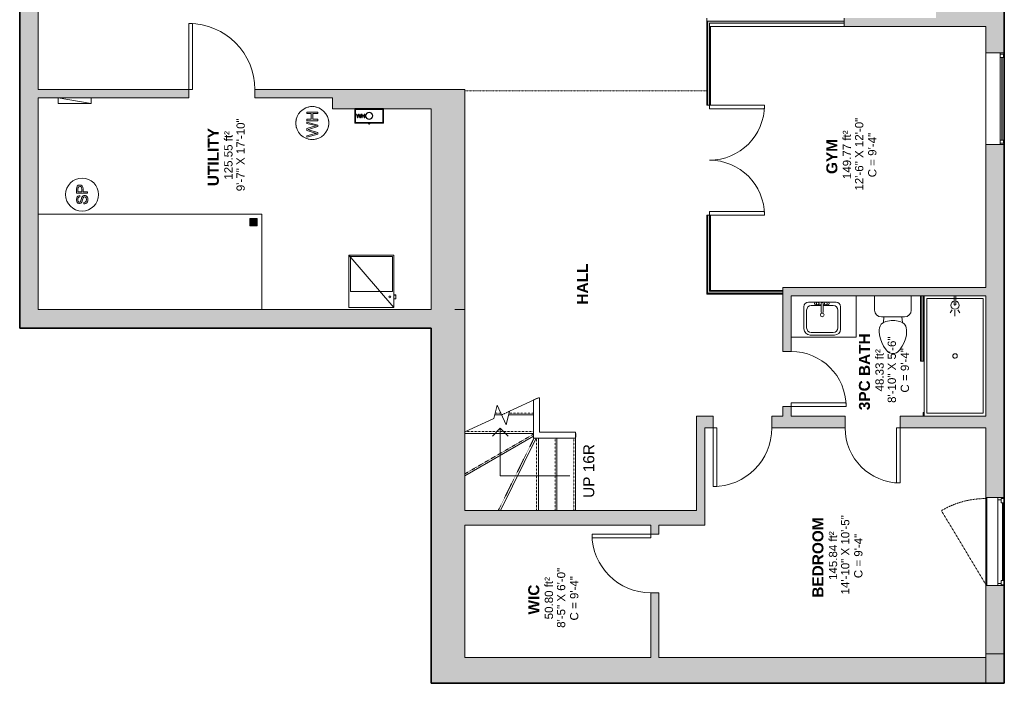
# Model space of a CAD drawing. Header units: inches. Extents: x 315 to 853, y -31 to 728.
# Tile 1 of 2: x 317 to 853, y -31 to 331. Entities that reach past the tile are written whole.
import ezdxf

# ---------------------------------------------------------------- set-up
doc = ezdxf.new("R2010")
doc.units = ezdxf.units.IN
doc.header["$MEASUREMENT"] = 0
for name, pattern in [('Dash', [0.23622, 0.11811, -0.11811]), ('Hidden', [0.28125, 0.1875, -0.09375]), ('Overhead', [0.15625, 0.09375, -0.0625])]:
    doc.linetypes.add(name, pattern=pattern)
for name, color, linetype, lineweight in [('A-AREA', 32, 'Dash', 9), ('A-AREA-IDEN', 2, 'Continuous', 9), ('A-COLS', 52, 'Continuous', 9), ('A-DETL', 90, 'Continuous', 9), ('A-DETL-GENF', 92, 'Continuous', 9), ('A-DOOR', 31, 'Continuous', 9), ('A-FLOR-HRAL', 11, 'Continuous', 9), ('A-GENM', 13, 'Continuous', 9), ('A-GLAZ', 151, 'Continuous', 9), ('A-GLAZ-HDLN', 1, 'Dash', 18), ('A-OBJECTS', 90, 'Continuous', 9), ('A-RESTRICTED HEIGHT', 5, 'Hidden', 9), ('A-WALL', 90, 'Continuous', 9), ('A-WALL-PATT', 111, 'Continuous', 9), ('E-ELEC-EQPM', 71, 'Continuous', 9), ('G-ANNO-TEXT', 231, 'Continuous', 9), ('M-EQPM', 90, 'Continuous', 9), ('P-SANR-FIXT', 6, 'Continuous', 9), ('S-STRS', 90, 'Continuous', 9), ('S-STRS-MBND', 31, 'Continuous', 9)]:
    doc.layers.add(name, color=color, linetype=linetype, lineweight=lineweight)
doc.styles.add('Arial_1', font='arial.ttf', dxfattribs={"height": 4.5})
doc.styles.add('Arial_2', font='arial.ttf', dxfattribs={"height": 6})
doc.styles.add('Arial_B', font='arialbd.ttf', dxfattribs={"height": 6})

# ---------------------------------------------------------------- blocks, each defined once
blk = doc.blocks.new('Planitar-Casement-Single_Left - Default 1-5591389-Basement')
at = {"layer": 'A-GLAZ'}
for p, q in [((-24, 5), (24, 5)), ((-22.75, 1.5), (22.75, 1.5)), ((21.25, 5), (-21.25, 5)), ((24, -5), (-24, -5)), ((21.25, -4.5), (-21.25, -4.5))]:
    blk.add_line(p, q, dxfattribs=at)
at = {"layer": 'A-GLAZ', "lineweight": 18}
for p, q in [((-24, 5), (-24, -5)), ((-21.25, 5), (-24, 5)), ((-22.75, 1.5), (-24, 1.5)), ((-23.5, 5), (-23.5, 3.25)), ((-23.5, 3.25), (-22.75, 3.25)), ((-21.25, 3.25), (-22.75, 3.25)), ((-22.75, 3.25), (-22.75, 1.5)), ((-21.25, 5), (-21.25, 3.25)), ((21.25, 5), (24, 5)), ((21.25, 5), (21.25, 3.25)), ((21.25, 3.25), (22.75, 3.25)), ((22.75, 3.25), (22.75, 1.5)), ((23.5, 3.25), (22.75, 3.25)), ((24, 1.5), (22.75, 1.5)), ((23.5, 5), (23.5, 3.25)), ((24, 5), (24, -5)), ((-21.25, -4.5), (-24, -4.5)), ((21.25, -4.5), (24, -4.5))]:
    blk.add_line(p, q, dxfattribs=at)
at = {"layer": 'A-GLAZ', "lineweight": 25}
blk.add_line((21.25, 4.125), (-21.25, 4.125), dxfattribs=at)
at = {"layer": 'A-GLAZ-HDLN', "color": 7}
blk.add_line((-16.888, -29.288), (23.5, -5), dxfattribs=at)
blk.add_arc((23.5, -5.25), 47, 180, 210.75984, dxfattribs=at)
blk = doc.blocks.new('Bath-Showerhead - Shower_head_and_Control_-_UNHOSTED_17702-5576894-Basement')
at = {"layer": 'P-SANR-FIXT'}
for p, q in [((-0.37, -4.61), (-0.37, 0)), ((-0.37, 0), (0.38, 0)), ((0.38, 0), (0.38, -4.61)), ((-1.58, -7.59), (-2.66, -9.27)), ((0, -7.75), (0, -11)), ((1.58, -7.59), (2.66, -9.27))]:
    blk.add_line(p, q, dxfattribs=at)
for centre, radius, start, end in [((0, -5), 2.25, 100.1075, 270), ((0, -4.61), 0.375, 180, 360), ((0, -5), 2.25, 270, 79.8925)]:
    blk.add_arc(centre, radius, start, end, dxfattribs=at)
blk = doc.blocks.new('Toilet - Default 1-316794-Basement')
at = {"layer": 'P-SANR-FIXT'}
for p, q in [((-9.98, 11.75), (-9.98, 19.48)), ((9.98, 19.48), (9.98, 11.75)), ((6.25, 8.02), (-6.25, 8.02)), ((-4.86, 8.02), (-5.21, 5)), ((-3.84, 5.5), (-5.21, 5)), ((-1, 6), (-3.84, 5.5)), ((1, 6), (-1, 6)), ((3.84, 5.5), (1, 6)), ((5.21, 5), (3.84, 5.5)), ((4.86, 8.02), (5.21, 5)), ((-7.41, 1), (-7.5, 0)), ((-7.5, 0), (-7.33, -1.99)), ((-7.24, 2), (-7.41, 1)), ((-6.97, 3), (-7.24, 2)), ((-6.4, 4), (-6.97, 3)), ((-5.21, 5), (-6.4, 4)), ((6.4, 4), (5.21, 5)), ((6.97, 3), (6.4, 4)), ((7.24, 2), (6.97, 3)), ((7.41, 1), (7.24, 2)), ((7.33, -1.99), (7.5, 0)), ((7.5, 0), (7.41, 1)), ((-7.33, -1.99), (-6.79, -4)), ((-6.79, -4), (-6.06, -6)), ((6.06, -6), (6.79, -4)), ((6.79, -4), (7.33, -1.99)), ((-6.06, -6), (-5.13, -8)), ((-5.13, -8), (-3.74, -10)), ((-3.74, -10), (-2.74, -11)), ((2.74, -11), (3.74, -10)), ((3.74, -10), (5.13, -8)), ((5.13, -8), (6.06, -6)), ((-2.74, -11), (-1.87, -11.5)), ((-1.87, -11.5), (-0.5, -12)), ((-0.5, -12), (0.5, -12)), ((0.5, -12), (1.87, -11.5)), ((1.87, -11.5), (2.74, -11))]:
    blk.add_line(p, q, dxfattribs=at)
for centre, start, end in [((-6.25, 11.75), 180, 270), ((6.25, 11.75), 270, 360)]:
    blk.add_arc(centre, 3.73, start, end, dxfattribs=at)
blk = doc.blocks.new('Railing - 50 x 12mm-6024509-Basement')
at = {"layer": 'A-FLOR-HRAL'}
for p, q in [((-0.98, 0.08), (-0.98, 0.24)), ((-0.98, 0.24), (0.98, 0.24)), ((0.98, 0.24), (0.98, 0.08))]:
    blk.add_line(p, q, dxfattribs=at)
blk = doc.blocks.new('Railing - Railing-5574571-Basement')
at = {"layer": 'A-FLOR-HRAL'}
for p, q in [((598.8, 124.13), (598.02, 123.76)), ((598.8, 124.13), (598.02, 123.76)), ((598.02, 123.66), (598.02, 123.76)), ((598.8, 123.95), (598.8, 124.13))]:
    blk.add_line(p, q, dxfattribs=at)
at = {"rotation": 270}
blk.add_blockref('Railing - 50 x 12mm-6024509-Basement', (619.6, 103.95), dxfattribs=at)
blk = doc.blocks.new('Top Rail Type - Top Rail_Internal_-5574577-Basement')
at = {"layer": 'A-FLOR-HRAL'}
for p, q in [((599.41, 124.41), (596.83, 123.21)), ((600.03, 124.41), (599.41, 124.41)), ((600.03, 105.57), (600.03, 124.41)), ((596.83, 102.38), (596.83, 123.21)), ((619.68, 102.38), (596.83, 102.38)), ((619.68, 105.57), (600.03, 105.57)), ((619.68, 102.38), (619.68, 105.57))]:
    blk.add_line(p, q, dxfattribs=at)
blk = doc.blocks.new('Hot Water Heater - Default 1-3363972-Basement')
at = {"layer": 'M-EQPM'}
for p, q in [((-6.88, 2.97), (-7.66, 2.97)), ((-7.66, 2.97), (-6.01, -3.05)), ((-5.93, -0.99), (-6.88, 2.97)), ((-4.12, 2.97), (-5.32, -1.13)), ((-5.11, -3.05), (-3.79, 1.46)), ((-3, 2.97), (-4.12, 2.97)), ((-3.79, 1.46), (-3.56, 2.25)), ((-3.56, 2.25), (-3.36, 1.6)), ((-3.36, 1.6), (-1.92, -3.05)), ((-2.14, 0), (-3, 2.97)), ((-0.24, 2.97), (-1.2, -1.02)), ((-1.11, -3.05), (0.53, 2.97)), ((0.53, 2.97), (-0.24, 2.97)), ((2.04, 2.97), (1.29, 2.97)), ((1.29, 2.97), (1.29, -3.05)), ((2.04, 0.53), (2.04, 2.97)), ((5.24, 0.53), (2.04, 0.53)), ((6, 2.97), (5.24, 2.97)), ((5.24, 2.97), (5.24, 0.53)), ((6, -3.05), (6, 2.97)), ((-6.01, -3.05), (-5.11, -3.05)), ((-5.63, -2.21), (-5.93, -0.99)), ((-5.32, -1.13), (-5.63, -2.21)), ((-1.49, -2.21), (-2.14, 0)), ((-1.92, -3.05), (-1.11, -3.05)), ((-1.2, -1.02), (-1.49, -2.21)), ((1.29, -3.05), (2.04, -3.05)), ((2.04, -3.05), (2.04, -0.23)), ((2.04, -0.23), (5.24, -0.23)), ((5.24, -0.23), (5.24, -3.05)), ((5.24, -3.05), (6, -3.05))]:
    blk.add_line(p, q, dxfattribs=at)
for start, end in [(360, 180), (360, 180), (103.7586, 105), (91.9375, 100.5045), (79.4955, 88.0625), (75, 76.2414), (180, 360), (180, 360), (169.4955, 178.0625), (165, 166.2414), (13.7586, 15), (1.9375, 10.5045), (181.9375, 190.5045), (193.7586, 195), (345, 346.2414), (349.4955, 358.0625), (255, 256.2414), (259.4955, 268.0625), (271.9375, 280.5045), (283.7586, 285)]:
    blk.add_arc((0, 0), 9, start, end, dxfattribs=at)
blk = doc.blocks.new('Furnace - Default 1-3347137-Basement')
at = {"layer": 'M-EQPM'}
for p, q in [((-24.5, 0), (-24.5, -28.5)), ((0, 0), (-24.5, 0)), ((-24.5, 0), (0, -28.5)), ((-0.81, -0.81), (-23.69, -0.81)), ((-23.69, -0.81), (-23.69, -19.81)), ((-0.81, -19.81), (-0.81, -0.81)), ((0, -28.5), (0, 0)), ((-23.69, -19.81), (-0.81, -19.81)), ((1, -21.69), (0, -21.69)), ((1, -21.83), (0, -21.83)), ((0, -23.83), (1, -23.83)), ((1, -21.69), (1, -21.82)), ((1, -21.83), (1, -23.83)), ((-24.5, -28.5), (0, -28.5))]:
    blk.add_line(p, q, dxfattribs=at)
blk.add_circle((-2.18, -22.83), 0.5, dxfattribs=at)
blk = doc.blocks.new('Countertop- Rectangle shape base - Default 2-5591467-Basement')
at = {"layer": 'A-GENM'}
for p, q in [((47.75, 3.25), (47.75, 25.75)), ((12.25, 3.25), (47.75, 3.25))]:
    blk.add_line(p, q, dxfattribs=at)
blk = doc.blocks.new('Bath-Basin Floor - Default 1-5591468-Basement')
at = {"layer": 'P-SANR-FIXT'}
for p, q in [((8.12, 7.09), (-6.88, 7.09)), ((8.12, 7.09), (-6.88, 7.09)), ((3.62, 7.09), (-2.88, 7.09)), ((-2.88, 5.59), (0.12, 5.59)), ((0.12, 6.33), (0.12, 1.59)), ((1.12, 6.33), (1.12, 1.59)), ((1.12, 5.59), (3.62, 5.59)), ((-9.38, 4.59), (-9.38, -7.41)), ((-9.38, 4.59), (-9.38, -7.41)), ((-7.88, 2.72), (-7.88, -6.91)), ((0.12, 5.22), (-5.38, 5.22)), ((6.62, 5.22), (1.12, 5.22)), ((9.12, -6.91), (9.12, 2.72)), ((10.62, -7.59), (10.62, 4.59)), ((10.62, -7.59), (10.62, 4.59)), ((-5.38, -9.41), (6.62, -9.41)), ((-5.88, -10.91), (7.3, -10.91)), ((-5.88, -10.91), (7.3, -10.91))]:
    blk.add_line(p, q, dxfattribs=at)
for centre, radius, start, end in [((-6.88, 4.59), 2.5, 90, 180), ((-6.88, 4.59), 2.5, 90, 180), ((-2.88, 6.34), 0.75, 90, 270), ((-1.88, 6.34), 0.75, 360, 180), ((-1.88, 6.34), 0.75, 180, 0), ((0.62, 6.33), 0.5, 360, 180), ((2.62, 6.34), 0.75, 360, 180), ((2.62, 6.34), 0.75, 180, 360), ((3.62, 6.34), 0.75, 270, 90), ((8.12, 4.59), 2.5, 360, 90), ((8.12, 4.59), 2.5, 360, 90), ((-5.38, 2.72), 2.5, 90, 180), ((0.62, 0.13), 1, 360, 180), ((0.62, 0.13), 1, 180, 0), ((0.62, 1.59), 0.5, 180, 0), ((6.62, 2.72), 2.5, 0, 90), ((-5.88, -7.41), 3.5, 180, 270), ((-5.88, -7.41), 3.5, 180, 270), ((-5.38, -6.91), 2.5, 180, 270), ((6.62, -6.91), 2.5, 270, 0), ((7.3, -7.59), 3.32, 270, 0), ((7.3, -7.59), 3.32, 270, 0)]:
    blk.add_arc(centre, radius, start, end, dxfattribs=at)
blk = doc.blocks.new('Electrical Panel - Power Panel-4179474-Basement')
at = {"layer": 'E-ELEC-EQPM'}
for p, q in [((-15.96, 5.25), (2.04, 2.25)), ((-15.96, 5.25), (2.04, 5.25)), ((-15.96, 2.25), (-15.96, 5.25)), ((-15.96, 2.25), (2.04, 2.25)), ((2.04, 2.25), (2.04, 5.25))]:
    blk.add_line(p, q, dxfattribs=at)
blk = doc.blocks.new('Planitar - Single Door_Swapper - 8_-0_ x 2_-8_-5990044-Basement')
at = {"layer": 'A-GENM'}
for p, q in [((16, 34.25), (14, 34.25)), ((14, 34.25), (14, 2.25)), ((16, 2.25), (16, 34.25)), ((14, 2.25), (16, 2.25))]:
    blk.add_line(p, q, dxfattribs=at)
blk.add_arc((16, 2.25), 32, 90, 180, dxfattribs=at)
blk = doc.blocks.new('Planitar - Single Door_Swapper - 8_-0_ x 2_-8_-5990042-Basement')
at = {"layer": 'A-GENM'}
for p, q in [((16, 35.25), (14, 35.25)), ((14, 35.25), (14, 3.25)), ((16, 3.25), (16, 35.25)), ((14, 3.25), (16, 3.25))]:
    blk.add_line(p, q, dxfattribs=at)
blk.add_arc((16, 3.25), 32, 90, 180, dxfattribs=at)
blk = doc.blocks.new('Planitar - Single Door_Swapper - 8_-0_ x 2_-6_-5990043-Basement')
at = {"layer": 'A-GENM'}
for p, q in [((13, -33.25), (13, -3.25)), ((13, -3.25), (15, -3.25)), ((15, -3.25), (15, -33.25)), ((15, -33.25), (13, -33.25))]:
    blk.add_line(p, q, dxfattribs=at)
blk.add_arc((15, -3.25), 30, 180, 270, dxfattribs=at)
blk = doc.blocks.new('Planitar - Single Door_Swapper - 8_-0_ x 2_-6_-5990048-Basement')
at = {"layer": 'A-GENM'}
for p, q in [((15, 32.25), (13, 32.25)), ((13, 32.25), (13, 2.25)), ((15, 2.25), (15, 32.25)), ((13, 2.25), (15, 2.25))]:
    blk.add_line(p, q, dxfattribs=at)
blk.add_arc((15, 2.25), 30, 90, 180, dxfattribs=at)
blk = doc.blocks.new('Planitar -Double Door_Swapper - 8_-0_ x 5_-0_-5990508-Basement')
at = {"layer": 'A-GENM'}
for p, q in [((-54, 30.5), (-52, 30.5)), ((-54, 1), (-54, 30.5)), ((-52, 30.5), (-52, 0.5)), ((6, 30.5), (4, 30.5)), ((4, 30.5), (4, 0.5)), ((6, 1), (6, 30.5)), ((-52, 0.5), (-54, 0.5)), ((4, 0.5), (6, 0.5))]:
    blk.add_line(p, q, dxfattribs=at)
for centre, start, end in [((-54, 0.5), 360, 90), ((6, 0.5), 90, 180)]:
    blk.add_arc(centre, 30, start, end, dxfattribs=at)
blk = doc.blocks.new('Planitar - Single Door_Swapper - 7_-6_ x 3_-0_-5990098-Basement')
at = {"layer": 'A-GENM'}
for p, q in [((16, -38.25), (16, -2.25)), ((16, -2.25), (18, -2.25)), ((18, -2.25), (18, -38.25)), ((18, -38.25), (16, -38.25))]:
    blk.add_line(p, q, dxfattribs=at)
blk.add_arc((18, -2.25), 36, 180, 270, dxfattribs=at)
blk = doc.blocks.new('Tankless Water Heater - EH-Esquentador a Gáz-4776598-Basement')
at = {"layer": 'M-EQPM'}
for p, q in [((-7.87, 0), (-7.87, 7.87)), ((-7.87, 7.87), (7.87, 7.87)), ((7.87, 7.87), (-7.87, 7.87)), ((-7.87, 7.87), (-7.87, 0)), ((-7.48, 0.39), (-7.48, 7.48)), ((-7.48, 7.48), (7.48, 7.48)), ((7.48, 7.48), (-7.48, 7.48)), ((-7.48, 7.48), (-7.48, 0.39)), ((7.48, 7.48), (7.48, 0.39)), ((7.48, 0.39), (7.48, 7.48)), ((7.87, 7.87), (7.87, 0)), ((7.87, 0), (7.87, 7.87)), ((7.87, 0), (-7.87, 0)), ((-7.87, 0), (7.87, 0)), ((7.48, 0.39), (-7.48, 0.39)), ((-7.48, 0.39), (7.48, 0.39)), ((-6.71, 4.92), (-6.96, 4.92)), ((-6.96, 4.92), (-6.42, 2.91)), ((-6.39, 3.6), (-6.71, 4.92)), ((-6.42, 2.91), (-6.11, 2.91)), ((-6.29, 3.19), (-6.39, 3.6)), ((-6.19, 3.55), (-6.29, 3.19)), ((-5.79, 4.92), (-6.19, 3.55)), ((-6.11, 2.91), (-5.67, 4.42)), ((-5.41, 4.92), (-5.79, 4.92)), ((-5.67, 4.42), (-5.6, 4.68)), ((-5.6, 4.68), (-5.53, 4.46)), ((-5.53, 4.46), (-5.05, 2.91)), ((-5.12, 3.93), (-5.41, 4.92)), ((-4.91, 3.19), (-5.12, 3.93)), ((-5.05, 2.91), (-4.78, 2.91)), ((-4.81, 3.59), (-4.91, 3.19)), ((-4.49, 4.92), (-4.81, 3.59)), ((-4.78, 2.91), (-4.23, 4.92)), ((-4.23, 4.92), (-4.49, 4.92)), ((-3.73, 4.92), (-3.98, 4.92)), ((-3.98, 4.92), (-3.98, 2.91)), ((-3.98, 2.91), (-3.73, 2.91)), ((-3.73, 4.1), (-3.73, 4.92)), ((-2.66, 4.1), (-3.73, 4.1)), ((-3.73, 2.91), (-3.73, 3.85)), ((-3.73, 3.85), (-2.66, 3.85)), ((-2.41, 4.92), (-2.66, 4.92)), ((-2.66, 4.92), (-2.66, 4.1)), ((-2.66, 3.85), (-2.66, 2.91)), ((-2.66, 2.91), (-2.41, 2.91)), ((-2.41, 2.91), (-2.41, 4.92)), ((-0.57, 0), (-0.57, -0.28)), ((-0.29, 0), (-0.29, -0.28)), ((0.29, -0.28), (0.29, 0)), ((0.57, -0.28), (0.57, 0)), ((-0.29, -0.28), (-0.57, -0.28)), ((-0.29, -0.28), (-0.28, -0.28)), ((0.29, -0.28), (-0.29, -0.28)), ((-0.2, -0.28), (-0.2, -0.63)), ((-0.14, -0.63), (-0.2, -0.63)), ((-0.14, -0.28), (-0.14, -0.63)), ((0.15, -0.63), (-0.14, -0.63)), ((0.15, -0.28), (0.15, -0.63)), ((0.19, -0.28), (0.19, -0.63)), ((0.28, -0.28), (0.29, -0.28)), ((0.57, -0.28), (0.29, -0.28))]:
    blk.add_line(p, q, dxfattribs=at)
for radius, start, end in [(1.97, 360, 180), (1.97, 360, 180), (1.85, 0, 180), (1.97, 180, 360), (1.97, 180, 360), (1.85, 180, 0)]:
    blk.add_arc((0, 3.94), radius, start, end, dxfattribs=at)
blk = doc.blocks.new('Planitar - Single Door_Swapper - 8_-0_ x 2_-6_-5990085-Basement')
at = {"layer": 'A-GENM'}
for p, q in [((13, 1), (13, 0.5)), ((13, 0.5), (15, 0.5))]:
    blk.add_line(p, q, dxfattribs=at)
blk.add_arc((15, 0.5), 30, 179.0418, 180, dxfattribs=at)
blk = doc.blocks.new('Bath- Shower - Basin Rectangular - Default 1-6024256-Basement')
at = {"layer": 'P-SANR-FIXT'}
for p, q in [((-31.25, 15.37), (31.25, 15.37)), ((-31.25, -15.38), (-31.25, 15.37)), ((31.25, 15.37), (31.25, -15.38)), ((31.25, -15.38), (-31.25, -15.38)), ((-32.75, -16.88), (32.75, -16.88))]:
    blk.add_line(p, q, dxfattribs=at)
for start, end in [(360, 180), (180, 360)]:
    blk.add_arc((0, 0.01), 1.25, start, end, dxfattribs=at)
blk = doc.blocks.new('Planitar-Fixed - Default 1-5652502-Basement')
at = {"layer": 'A-GLAZ', "lineweight": 18}
for p, q in [((-25, 5.51), (-24.25, 5.51)), ((-24.25, 5.51), (-24.25, 3.28)), ((24.25, 5.51), (24.25, 3.28)), ((24.96, 5.51), (24.25, 5.51)), ((-24.25, 5.01), (-22.52, 5.01)), ((-24.25, 3.28), (-22.52, 3.28)), ((-22.52, 5.01), (-22.52, 3.28)), ((22.52, 5.01), (22.52, 3.28)), ((24.25, 5.01), (22.52, 5.01)), ((22.52, 3.28), (24.25, 3.28)), ((-25, -4.49), (-23.74, -4.49)), ((25, -4.49), (23.74, -4.49))]:
    blk.add_line(p, q, dxfattribs=at)
at = {"layer": 'A-GLAZ'}
for p, q in [((-25, 5.51), (25, 5.51)), ((-25, 5.51), (-25, 3.28)), ((25, 3.28), (25, 5.51)), ((25, 3.28), (-25, 3.28)), ((-25, 3.28), (-25, -4.49)), ((25, 3.28), (-25, 3.28)), ((-25, 3.28), (25, 3.28)), ((-25, 3.28), (-25, -4.49)), ((25, -4.49), (25, 3.28)), ((25, -4.49), (25, 3.28)), ((-25, -4.49), (25, -4.49)), ((25, -4.49), (-25, -4.49))]:
    blk.add_line(p, q, dxfattribs=at)
at = {"layer": 'A-GLAZ', "lineweight": 25}
blk.add_line((-22.52, 4.15), (22.52, 4.15), dxfattribs=at)
blk = doc.blocks.new('Sump Pump - Default 1-4777565-Basement')
at = {"layer": 'M-EQPM'}
for p, q in [((-4.87, 1.85), (-4.94, 1.41)), ((-4.94, 1.41), (-4.73, 0.66)), ((-4.68, 2.26), (-4.87, 1.85)), ((-4.73, 0.66), (-4.09, 0.1)), ((-4.36, 2.61), (-4.68, 2.26)), ((-3.91, 2.86), (-4.36, 2.61)), ((-4.18, 1.43), (-4.1, 1.77)), ((-4.12, 1.14), (-4.18, 1.43)), ((-3.94, 0.91), (-4.12, 1.14)), ((-4.1, 1.77), (-3.85, 2.06)), ((-4.09, 0.1), (-2.9, -0.27)), ((-2.71, 0.49), (-3.94, 0.91)), ((-2.8, 3.07), (-3.91, 2.86)), ((-3.85, 2.06), (-3.41, 2.25)), ((-3.41, 2.25), (-2.77, 2.31)), ((-1.6, 2.85), (-2.8, 3.07)), ((-2.77, 2.31), (-2.14, 2.25)), ((-1.38, 0.11), (-2.71, 0.49)), ((-2.14, 2.25), (-1.69, 2.05)), ((-1.69, 2.05), (-1.4, 1.73)), ((-1.15, 2.59), (-1.6, 2.85)), ((-1.4, 1.73), (-1.26, 1.28)), ((-0.95, -0.16), (-1.38, 0.11)), ((-1.26, 1.28), (-0.51, 1.28)), ((-0.81, 2.22), (-1.15, 2.59)), ((-0.6, 1.78), (-0.81, 2.22)), ((-0.51, 1.28), (-0.6, 1.78)), ((2.95, 2.97), (0.71, 2.97)), ((0.71, 2.97), (0.71, -3.05)), ((1.47, 0.15), (1.47, 2.22)), ((1.47, 2.22), (3.02, 2.22)), ((3.04, 0.15), (1.47, 0.15)), ((3.85, 2.92), (2.95, 2.97)), ((3.02, 2.22), (3.78, 2.17)), ((3.71, 0.22), (3.04, 0.15)), ((4.15, 0.43), (3.71, 0.22)), ((3.78, 2.17), (4.29, 1.83)), ((4.58, 2.63), (3.85, 2.92)), ((4.4, 0.76), (4.15, 0.43)), ((4.29, 1.83), (4.48, 1.2)), ((4.48, 1.2), (4.4, 0.76)), ((5.05, 2.05), (4.58, 2.63)), ((4.75, -0.07), (5.11, 0.52)), ((5.23, 1.23), (5.05, 2.05)), ((5.11, 0.52), (5.23, 1.23)), ((-5.13, -0.98), (-5.04, -1.59)), ((-4.37, -0.98), (-5.13, -0.98)), ((-5.04, -1.59), (-4.8, -2.13)), ((-4.8, -2.13), (-4.43, -2.58)), ((-4.43, -2.58), (-3.95, -2.89)), ((-4.13, -1.74), (-4.37, -0.98)), ((-3.54, -2.21), (-4.13, -1.74)), ((-3.95, -2.89), (-3.34, -3.08)), ((-2.63, -2.39), (-3.54, -2.21)), ((-3.34, -3.08), (-2.6, -3.15)), ((-2.9, -0.27), (-1.81, -0.56)), ((-1.85, -2.26), (-2.63, -2.39)), ((-2.6, -3.15), (-2, -3.09)), ((-2, -3.09), (-1.46, -2.91)), ((-1.34, -1.88), (-1.85, -2.26)), ((-1.81, -0.56), (-1.3, -0.9)), ((-1.46, -2.91), (-1.02, -2.63)), ((-1.17, -1.37), (-1.34, -1.88)), ((-1.3, -0.9), (-1.17, -1.37)), ((-1.02, -2.63), (-0.69, -2.26)), ((-0.65, -0.5), (-0.95, -0.16)), ((-0.69, -2.26), (-0.48, -1.82)), ((-0.48, -0.9), (-0.65, -0.5)), ((-0.42, -1.35), (-0.48, -0.9)), ((-0.48, -1.82), (-0.42, -1.35)), ((0.71, -3.05), (1.47, -3.05)), ((1.47, -3.05), (1.47, -0.6)), ((1.47, -0.6), (3, -0.6)), ((3, -0.6), (4.07, -0.47)), ((4.07, -0.47), (4.75, -0.07))]:
    blk.add_line(p, q, dxfattribs=at)
for start, end in [(360, 180), (360, 180), (180, 360), (180, 360)]:
    blk.add_arc((0, 0), 9, start, end, dxfattribs=at)

msp = doc.modelspace()

# ---------------------------------------------------------------- hatches: boundary and pattern name
at = {"layer": 'A-COLS'}
msp.add_hatch(color=8, dxfattribs=at).paths.add_polyline_path([(442.16, 218.2), (446.16, 218.2), (446.16, 222.2), (442.16, 222.2)], flags=0)
at = {"layer": 'A-DETL-GENF'}
msp.add_hatch(color=9, dxfattribs=at).paths.add_polyline_path([(853.41, -31.3), (853.41, -15.3), (843.41, -15.3), (843.41, -31.3)], flags=0)
at = {"layer": 'A-WALL-PATT'}
for color, points in [(254, [(316.66, 172.45), (326.66, 172.45), (326.66, 596.23), (316.66, 596.23), (316.66, 216.1)]), (9, [(843.41, 326.95), (843.41, 340.95), (816.16, 340.95), (816.16, 326.95)]), (9, [(766.16, 328.7), (766.16, 329.7), (692.66, 329.7), (692.66, 328.7), (716.1, 328.7)]), (9, [(816.16, 326.95), (816.16, 331.45), (766.16, 331.45), (766.16, 326.95)]), (9, [(487.16, 281.95), (499.28, 281.95), (499.28, 282.07), (515.03, 282.07), (515.03, 281.95), (540.9, 281.95), (540.9, 292.45), (487.16, 292.45), (487.16, 282.91)]), (254, [(553.86, 172.45), (553.86, 274.87), (559.4, 274.87), (559.4, 292.45), (540.9, 292.45), (540.9, 172.45)]), (254, [(559.4, 172.45), (559.4, 274.87), (553.86, 274.87), (553.86, 172.45)]), (9, [(837.3, 179.95), (843.41, 179.95), (843.41, 184.45), (737.16, 184.45), (737.16, 179.95), (809.16, 179.95)]), (9, [(716.1, 181.45), (732.66, 181.45), (732.66, 182.45), (691.66, 182.45), (691.66, 181.45)]), (9, [(809.16, 144.45), (809.16, 179.95), (808.16, 179.95), (808.16, 144.45)]), (9, [(504, 162.45), (540.9, 162.45), (540.9, 172.45), (316.66, 172.45), (316.66, 162.45), (473.7, 162.45)]), (254, [(540.9, -17.3), (559.4, -17.3), (559.4, 59.79), (553.86, 59.79), (553.86, 172.45), (540.9, 172.45), (540.9, 59.79)]), (254, [(553.86, 59.79), (559.4, 59.79), (559.4, 172.45), (553.86, 172.45), (553.86, 82.49)]), (9, [(685.66, 62.95), (690.16, 62.95), (690.16, 114.45), (685.66, 114.45), (685.66, 82.49)]), (254, [(660.66, 54.95), (690.16, 54.95), (690.16, 62.95), (643.41, 62.95), (643.41, 59.79), (559.4, 59.79), (559.4, 54.95), (643.41, 54.95)]), (254, [(643.41, 59.79), (643.41, 62.95), (559.4, 62.95), (559.4, 59.79)]), (9, [(843.41, -31.3), (843.41, -17.3), (540.9, -17.3), (540.9, -31.3), (716.1, -31.3)])]:
    msp.add_hatch(color=color, dxfattribs=at).paths.add_polyline_path(points, flags=0)
h = msp.add_hatch(color=9, dxfattribs=at)
h.paths.add_polyline_path([(843.41, -15.3), (853.41, -15.3), (853.41, 21.95), (843.41, 21.95)], flags=0)
h.paths.add_polyline_path([(853.41, 69.95), (853.41, 262.45), (843.41, 262.45), (843.41, 69.95)], flags=0)
h.paths.add_polyline_path([(843.41, 312.45), (853.41, 312.45), (853.41, 340.95), (843.41, 340.95), (843.41, 326.95)], flags=0)
h = msp.add_hatch(color=9, dxfattribs=at)
h.paths.add_polyline_path([(692.66, 182.45), (692.66, 223.95), (691.66, 223.95), (691.66, 182.45)], flags=0)
h.paths.add_polyline_path([(691.66, 283.95), (692.66, 283.95), (692.66, 329.7), (691.66, 329.7)], flags=0)
h = msp.add_hatch(color=9, dxfattribs=at)
h.paths.add_polyline_path([(352.5, 287.95), (408.91, 287.95), (408.91, 292.45), (326.66, 292.45), (326.66, 287.95)], flags=0)
h.paths.add_polyline_path([(473.7, 287.95), (487.16, 287.95), (487.16, 292.45), (444.91, 292.45), (444.91, 287.95)], flags=0)
h = msp.add_hatch(color=9, dxfattribs=at)
h.paths.add_polyline_path([(737.16, 114.45), (737.16, 119.7), (732.66, 119.7), (732.66, 114.45)], flags=0)
h.paths.add_polyline_path([(737.16, 149.7), (737.16, 184.45), (732.66, 184.45), (732.66, 149.7)], flags=0)
h = msp.add_hatch(color=9, dxfattribs=at)
h.paths.add_polyline_path([(837.3, 107.95), (843.41, 107.95), (843.41, 114.45), (796.66, 114.45), (796.66, 107.95)], flags=0)
h.paths.add_polyline_path([(694.66, 107.95), (694.66, 114.45), (690.16, 114.45), (690.16, 107.95)], flags=0)
h.paths.add_polyline_path([(766.66, 107.95), (766.66, 114.45), (726.66, 114.45), (726.66, 107.95)], flags=0)
h = msp.add_hatch(color=9, dxfattribs=at)
h.paths.add_polyline_path([(665.16, -17.3), (665.16, 18.06), (660.66, 18.06), (660.66, -17.3)], flags=0)
h.paths.add_polyline_path([(660.66, 50.06), (665.16, 50.06), (665.16, 54.95), (660.66, 54.95)], flags=0)

# ---------------------------------------------------------------- linework, layer by layer
at = {"layer": 'A-AREA'}
for p, q in [((559.4, 291.7), (691.16, 291.7)), ((448.66, 224.45), (448.66, 172.45)), ((583.69, 117.06), (579.42, 115.07))]:
    msp.add_line(p, q, dxfattribs=at)
at = {"layer": 'A-COLS'}
for p, q in [((446.16, 222.2), (442.16, 222.2)), ((442.16, 222.2), (442.16, 218.2)), ((446.16, 218.2), (446.16, 222.2)), ((442.16, 218.2), (446.16, 218.2))]:
    msp.add_line(p, q, dxfattribs=at)
at = {"layer": 'A-DETL', "lineweight": 35}
for p, q in [((316.66, 624.7), (316.66, 162.45)), ((853.41, -31.3), (853.41, 340.95)), ((316.66, 162.45), (540.9, 162.45)), ((540.9, 162.45), (540.9, -31.3)), ((540.9, -31.3), (853.41, -31.3))]:
    msp.add_line(p, q, dxfattribs=at)
at = {"layer": 'A-DETL'}
for p, q in [((578.63, 107.8), (574.39, 103.56)), ((578.63, 81.8), (578.63, 107.8)), ((578.63, 107.8), (582.87, 103.56)), ((616.63, 81.8), (578.63, 81.8)), ((853.41, -15.3), (843.41, -15.3)), ((843.41, -15.3), (843.41, -31.3)), ((853.41, -31.3), (853.41, -15.3)), ((843.41, -31.3), (853.41, -31.3))]:
    msp.add_line(p, q, dxfattribs=at)
at = {"layer": 'A-OBJECTS'}
for p, q in [((737.16, 179.95), (772.66, 179.95)), ((737.16, 157.45), (737.16, 179.95)), ((772.66, 179.95), (772.66, 157.45)), ((772.66, 157.45), (737.16, 157.45))]:
    msp.add_line(p, q, dxfattribs=at)
at = {"layer": 'A-RESTRICTED HEIGHT'}
for p, q in [((448.66, 224.45), (326.66, 224.45)), ((448.66, 172.45), (448.66, 224.45))]:
    msp.add_line(p, q, dxfattribs=at)
at = {"layer": 'A-WALL'}
for p, q in [((316.66, 162.45), (316.66, 607.51)), ((326.66, 292.45), (326.66, 480.45)), ((853.41, 312.45), (853.41, 340.95)), ((691.16, 283.95), (691.16, 331.45)), ((691.66, 329.7), (691.66, 283.95)), ((766.16, 329.7), (691.66, 329.7)), ((692.66, 283.95), (692.66, 328.7)), ((692.66, 328.7), (766.16, 328.7)), ((766.16, 331.45), (766.16, 326.95)), ((691.66, 326.95), (691.16, 326.95)), ((692.66, 326.95), (843.41, 326.95)), ((693.16, 326.95), (693.16, 283.95)), ((843.41, 326.95), (843.41, 312.45)), ((408.91, 292.45), (326.66, 292.45)), ((408.91, 287.95), (408.91, 292.45)), ((444.91, 292.45), (444.91, 287.95)), ((559.4, 292.45), (444.91, 292.45)), ((559.4, 292.45), (559.4, 62.95)), ((326.66, 287.95), (408.91, 287.95)), ((326.66, 172.45), (326.66, 287.95)), ((444.91, 287.95), (487.16, 287.95)), ((487.16, 287.95), (487.16, 281.95)), ((487.16, 281.95), (499.28, 281.95)), ((515.02, 281.95), (540.9, 281.95)), ((540.9, 172.45), (540.9, 281.95)), ((691.16, 283.95), (693.16, 283.95)), ((843.41, 262.45), (843.41, 184.45)), ((853.41, 69.95), (853.41, 262.45)), ((691.16, 180.95), (691.16, 223.95)), ((693.16, 223.95), (691.16, 223.95)), ((691.66, 223.95), (691.66, 181.45)), ((692.66, 182.45), (692.66, 223.95)), ((693.16, 223.95), (693.16, 182.95)), ((693.16, 182.95), (732.66, 182.95)), ((732.66, 184.45), (732.66, 149.7)), ((843.41, 184.45), (732.66, 184.45)), ((732.66, 180.95), (691.16, 180.95)), ((691.66, 181.45), (732.66, 181.45)), ((732.66, 182.45), (692.66, 182.45)), ((737.16, 149.7), (737.16, 179.95)), ((737.16, 179.95), (843.41, 179.95)), ((807.66, 144.45), (807.66, 179.95)), ((808.16, 179.95), (808.16, 144.45)), ((809.16, 144.45), (809.16, 179.95)), ((809.66, 179.95), (809.66, 144.45)), ((843.41, 179.95), (843.41, 114.45)), ((540.9, 172.45), (326.66, 172.45)), ((559.4, 172.45), (553.86, 172.45)), ((316.66, 162.45), (540.9, 162.45)), ((540.9, -31.3), (540.9, 162.45)), ((732.66, 149.7), (737.16, 149.7)), ((807.66, 144.45), (809.66, 144.45)), ((737.16, 119.7), (732.66, 119.7)), ((732.66, 119.7), (732.66, 114.45)), ((737.16, 114.45), (737.16, 119.7)), ((694.66, 114.45), (685.66, 114.45)), ((685.66, 114.45), (685.66, 62.95)), ((694.66, 107.95), (694.66, 114.45)), ((732.66, 114.45), (726.66, 114.45)), ((726.66, 114.45), (726.66, 107.95)), ((766.66, 114.45), (737.16, 114.45)), ((766.66, 107.95), (766.66, 114.45)), ((843.41, 114.45), (796.66, 114.45)), ((796.66, 114.45), (796.66, 107.95)), ((690.16, 54.95), (690.16, 107.95)), ((690.16, 107.95), (694.66, 107.95)), ((726.66, 107.95), (766.66, 107.95)), ((796.66, 107.95), (843.41, 107.95)), ((843.41, 107.95), (843.41, 69.95)), ((559.4, 62.95), (685.66, 62.95)), ((559.4, -17.3), (559.4, 54.95)), ((660.66, 54.95), (559.4, 54.95)), ((660.66, 54.95), (660.66, 50.06)), ((690.16, 54.95), (665.16, 54.95)), ((665.16, 50.06), (665.16, 54.95)), ((660.66, 50.06), (665.16, 50.06)), ((843.41, 21.95), (843.41, -15.3)), ((853.41, -15.3), (853.41, 21.95)), ((660.66, 18.06), (660.66, -17.3)), ((665.16, 18.06), (660.66, 18.06)), ((665.16, -17.3), (665.16, 18.06)), ((660.66, -17.3), (559.4, -17.3)), ((843.41, -17.3), (665.16, -17.3)), ((540.9, -31.3), (843.41, -31.3))]:
    msp.add_line(p, q, dxfattribs=at)
at = {"layer": 'S-STRS'}
for p, q in [((599.41, 124.18), (599.41, 124.41)), ((575.61, 115.09), (579.41, 115.09)), ((583.21, 115.09), (596.83, 115.09)), ((559.41, 104.95), (559.41, 105.76)), ((559.41, 81.8), (559.41, 104.95)), ((559.41, 104.95), (596.83, 104.95)), ((559.41, 81.8), (596.83, 103.46)), ((578.68, 62.95), (598.14, 102.38)), ((599.41, 62.95), (599.41, 102.38)), ((609.53, 62.95), (609.53, 102.38)), ((619.68, 62.95), (619.68, 102.38)), ((559.41, 62.95), (559.41, 81.8))]:
    msp.add_line(p, q, dxfattribs=at)
at = {"layer": 'S-STRS', "linetype": 'Overhead'}
for p, q in [((575.85, 116.07), (578.95, 116.07)), ((583.45, 116.07), (596.83, 116.07)), ((559.41, 82.94), (596.83, 104.6)), ((559.78, 105.93), (596.83, 105.93)), ((577.58, 62.95), (597.04, 102.38)), ((598.43, 62.95), (598.43, 102.38)), ((608.55, 62.95), (608.55, 102.38)), ((618.7, 62.95), (618.7, 102.38))]:
    msp.add_line(p, q, dxfattribs=at)
at = {"layer": 'S-STRS-MBND'}
for p, q in [((599.41, 124.41), (583.69, 117.08)), ((576.91, 120.44), (575.13, 113.09)), ((581.91, 109.73), (576.91, 120.44)), ((575.13, 113.09), (559.41, 105.76)), ((583.69, 117.08), (581.91, 109.73))]:
    msp.add_line(p, q, dxfattribs=at)

# ---------------------------------------------------------------- block references
at = {"layer": 'A-DOOR'}
for name, p, rotation in [('Planitar - Single Door_Swapper - 7_-6_ x 3_-0_-5990098-Basement', (426.91, 290.2), 180), ('Planitar -Double Door_Swapper - 8_-0_ x 5_-0_-5990508-Basement', (692.16, 229.95), 269.9999999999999), ('Planitar - Single Door_Swapper - 8_-0_ x 2_-6_-5990048-Basement', (734.91, 134.7), 269.9999999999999), ('Planitar - Single Door_Swapper - 8_-0_ x 2_-6_-5990085-Basement', (808.66, 129.45), 269.9999999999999), ('Planitar - Single Door_Swapper - 8_-0_ x 2_-8_-5990042-Basement', (710.66, 111.2), 180), ('Planitar - Single Door_Swapper - 8_-0_ x 2_-8_-5990044-Basement', (662.91, 34.06), 89.99999999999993)]:
    msp.add_blockref(name, p, dxfattribs=dict(at, rotation=rotation))
msp.add_blockref('Planitar - Single Door_Swapper - 8_-0_ x 2_-6_-5990043-Basement', (781.66, 111.2), dxfattribs=at)
at = {"layer": 'A-FLOR-HRAL'}
for name in ['Top Rail Type - Top Rail_Internal_-5574577-Basement', 'Railing - Railing-5574571-Basement']:
    msp.add_blockref(name, (0, 0), dxfattribs=at)
at = {"layer": 'A-GENM'}
msp.add_blockref('Countertop- Rectangle shape base - Default 2-5591467-Basement', (724.91, 154.2), dxfattribs=at)
at = {"layer": 'A-GLAZ', "rotation": 269.9999999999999}
for name, p in [('Planitar-Fixed - Default 1-5652502-Basement', (847.9, 287.45)), ('Planitar-Casement-Single_Left - Default 1-5591389-Basement', (848.41, 45.95))]:
    msp.add_blockref(name, p, dxfattribs=at)
at = {"layer": 'E-ELEC-EQPM', "rotation": 180}
msp.add_blockref('Electrical Panel - Power Panel-4179474-Basement', (339.7, 290.2), dxfattribs=at)
at = {"layer": 'M-EQPM', "rotation": 89.9999999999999}
for name, p in [('Hot Water Heater - Default 1-3363972-Basement', (476.16, 274.2)), ('Sump Pump - Default 1-4777565-Basement', (350.66, 235.2))]:
    msp.add_blockref(name, p, dxfattribs=at)
at = {"layer": 'M-EQPM'}
for name, p in [('Tankless Water Heater - EH-Esquentador a Gáz-4776598-Basement', (507.15, 274.2)), ('Furnace - Default 1-3347137-Basement', (520.66, 202.2))]:
    msp.add_blockref(name, p, dxfattribs=at)
at = {"layer": 'P-SANR-FIXT'}
for name, p in [('Toilet - Default 1-316794-Basement', (792.68, 160.47)), ('Bath-Showerhead - Shower_head_and_Control_-_UNHOSTED_17702-5576894-Basement', (826.53, 179.95)), ('Bath-Basin Floor - Default 1-5591468-Basement', (753.54, 169.48))]:
    msp.add_blockref(name, p, dxfattribs=at)
at = {"layer": 'P-SANR-FIXT', "rotation": 269.9999999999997}
msp.add_blockref('Bath- Shower - Basin Rectangular - Default 1-6024256-Basement', (826.53, 147.2), dxfattribs=at)

# ---------------------------------------------------------------- texts
at = {"layer": 'A-AREA-IDEN', "attachment_point": 1, "rotation": 90}
for s, insert, char_height, width, style in [('9\'-7" X 17\'-10"', (434.83, 237.05), 4.5, 45.753, 'Arial_1'), ('12\'-6" X 12\'-0"', (772.04, 237.38), 4.5, 45.753, 'Arial_1'), ('UTILITY', (419.18, 239.81), 6, 39.087, 'Arial_B'), ('125.55 ft²', (428.17, 243.31), 4.5, 30.603, 'Arial_1'), ('149.77 ft²', (765.38, 243.64), 4.5, 30.603, 'Arial_1'), ('C = 9\'-4"', (779.18, 244.64), 4.5, 28.179, 'Arial_1'), ('GYM', (756.39, 246.4), 6, 23.937, 'Arial_B'), ('HALL', (620.39, 175.23), 6, 27.27, 'Arial_B'), ('8\'-10" X 5\'-6"', (789.82, 121.6), 4.5, 41.814, 'Arial_1'), ('3PC BATH', (774.16, 117.62), 6, 51.51, 'Arial_B'), ('48.33 ft²', (783.15, 127.86), 4.5, 26.664, 'Arial_1'), ('C = 9\'-4"', (796.95, 127.24), 4.5, 28.179, 'Arial_1'), ('14\'-10" X 10\'-5"', (764.44, 17.15), 4.5, 49.692, 'Arial_1'), ('BEDROOM', (748.78, 15.41), 6, 53.934, 'Arial_B'), ('145.84 ft²', (757.78, 25.03), 4.5, 30.603, 'Arial_1'), ('C = 9\'-4"', (771.57, 26.03), 4.5, 28.179, 'Arial_1'), ('8\'-5" X 6\'-0"', (609.55, -1.05), 4.5, 37.875, 'Arial_1'), ('50.80 ft²', (602.89, 3.58), 4.5, 26.664, 'Arial_1'), ('C = 9\'-4"', (616.69, 2.95), 4.5, 28.179, 'Arial_1'), ('WIC', (593.9, 6.2), 6, 20.301, 'Arial_B')]:
    msp.add_mtext(s, dxfattribs=dict(at, insert=insert, char_height=char_height, width=width, style=style))
at = {"layer": 'G-ANNO-TEXT', "color": 7, "insert": (623.87, 69.81), "char_height": 6, "width": 36.663, "attachment_point": 1, "rotation": 90, "style": 'Arial_2'}
msp.add_mtext('UP 16R', dxfattribs=at)

doc.saveas('drawing.dxf')
